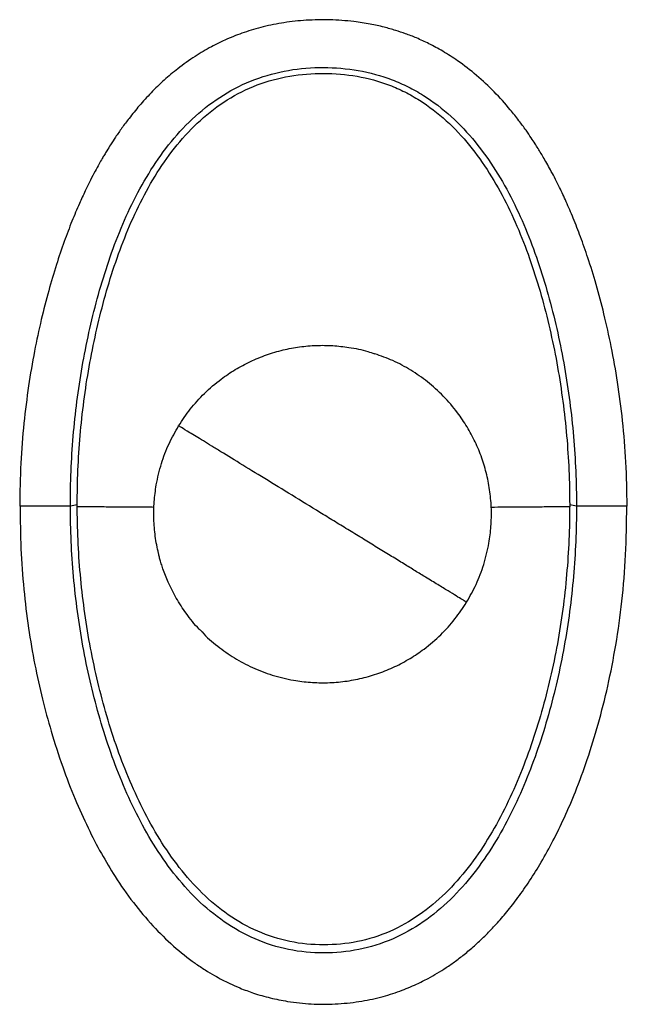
# Paper-space layout '_Inferior' of a CAD drawing. Header units: millimetres. Extents: x -54 to 55, y -88 to 87.
import ezdxf

# ---------------------------------------------------------------- set-up
doc = ezdxf.new("R2010")
doc.units = ezdxf.units.MM

psp = doc.layouts.new('_Inferior')

# ---------------------------------------------------------------- linework, layer by layer
at = {"color": 7, "linetype": 'Continuous', "lineweight": 25}
for p, q in [((-43.3, 1.14), (-44.52, 0.92)), ((45.48, 0.92), (44.27, 1.14))]:
    psp.add_line(p, q, dxfattribs=at)
for points, knots in [([(54.5, 0.92), (54.45, 3.53), (54.36, 8.61), (53.74, 15.97), (52.86, 22.82), (51.73, 29.15), (50.44, 34.95), (49.04, 40.22), (47.63, 44.8), (46.26, 48.72), (44.97, 52.04), (43.71, 54.96), (42.42, 57.74), (41.11, 60.31), (39.82, 62.61), (38.84, 64.24), (38.08, 65.44), (37.37, 66.53), (36.43, 67.9), (35.19, 69.59), (33.35, 71.91), (30.89, 74.64), (27.77, 77.57), (24.68, 79.96), (21.81, 81.8), (19.36, 83.14), (17.14, 84.16), (15.16, 84.93), (13.25, 85.57), (11.15, 86.16), (8.68, 86.71), (5.45, 87.2), (1.65, 87.47), (-2.52, 87.39), (-6.48, 86.97), (-10.17, 86.24), (-13.56, 85.24), (-16.63, 84.04), (-19.55, 82.62), (-22.49, 80.88), (-25.27, 78.89), (-27.88, 76.69), (-30.16, 74.49), (-32.24, 72.2), (-33.94, 70.1), (-35.34, 68.23), (-36.43, 66.65), (-37.31, 65.3), (-37.96, 64.25), (-38.46, 63.44), (-38.92, 62.65), (-39.47, 61.68), (-40.17, 60.4), (-41, 58.81), (-41.94, 56.89), (-43.05, 54.47), (-44.31, 51.48), (-45.69, 47.85), (-47.08, 43.73), (-48.45, 39.1), (-49.76, 33.97), (-50.97, 28.33), (-52.02, 22.19), (-52.84, 15.54), (-53.41, 8.39), (-53.49, 3.46), (-53.53, 0.92)], [0, 0, 0, 0, 0.034954, 0.067792, 0.098506, 0.1271, 0.153541, 0.177758, 0.199781, 0.217256, 0.233034, 0.247107, 0.259475, 0.273632, 0.285287, 0.294437, 0.298801, 0.304261, 0.311647, 0.32096, 0.331992, 0.350845, 0.369703, 0.388553, 0.402384, 0.414723, 0.425461, 0.434605, 0.442664, 0.452091, 0.463209, 0.476015, 0.494956, 0.513271, 0.530683, 0.547206, 0.562712, 0.577155, 0.590693, 0.605476, 0.622172, 0.635973, 0.650496, 0.664203, 0.676921, 0.686381, 0.695148, 0.702394, 0.707849, 0.711547, 0.715025, 0.719991, 0.726449, 0.734401, 0.743854, 0.754803, 0.769892, 0.787079, 0.80638, 0.827807, 0.85132, 0.876911, 0.904573, 0.934291, 0.966115, 1, 1, 1, 1]), ([(-44.52, 0.92), (-44.52, 2.98), (-44.48, 5.06), (-44.31, 9.21), (-44.18, 11.28), (-43.83, 15.41), (-43.61, 17.47), (-43.08, 21.58), (-42.77, 23.64), (-42.06, 27.73), (-41.66, 29.76), (-40.77, 33.8), (-40.27, 35.82), (-39.19, 39.82), (-38.59, 41.81), (-37.29, 45.75), (-36.58, 47.7), (-35.02, 51.54), (-34.17, 53.44), (-32.31, 57.15), (-31.29, 58.96), (-29.08, 62.47), (-27.87, 64.16), (-25.24, 67.37), (-23.82, 68.89), (-20.73, 71.68), (-19.08, 72.94), (-15.55, 75.13), (-13.68, 76.06), (-9.79, 77.53), (-7.77, 78.08), (-3.67, 78.78), (-1.58, 78.94), (2.57, 78.93), (4.64, 78.76), (8.73, 78.04), (10.74, 77.49), (13.65, 76.38), (14.6, 75.96), (16.46, 75.04), (17.37, 74.53), (20, 72.88), (21.66, 71.61), (24.74, 68.82), (26.16, 67.3), (28.79, 64.08), (29.99, 62.39), (32.21, 58.88), (33.22, 57.07), (35.08, 53.37), (35.93, 51.48), (38.27, 45.72), (39.56, 41.77), (41.19, 35.78), (41.69, 33.76), (42.59, 29.72), (42.99, 27.69), (44.06, 21.57), (44.6, 17.45), (45.13, 11.27), (45.26, 9.2), (45.44, 5.06), (45.48, 2.98), (45.48, 0.92)], [0, 0, 0, 0, 0.03125, 0.03125, 0.0625, 0.0625, 0.09375, 0.09375, 0.125, 0.125, 0.15625, 0.15625, 0.1875, 0.1875, 0.21875, 0.21875, 0.25, 0.25, 0.28125, 0.28125, 0.3125, 0.3125, 0.34375, 0.34375, 0.375, 0.375, 0.40625, 0.40625, 0.4375, 0.4375, 0.46875, 0.46875, 0.5, 0.5, 0.53125, 0.53125, 0.5625, 0.5625, 0.578125, 0.578125, 0.59375, 0.59375, 0.625, 0.625, 0.65625, 0.65625, 0.6875, 0.6875, 0.71875, 0.71875, 0.75, 0.75, 0.8125, 0.8125, 0.84375, 0.84375, 0.875, 0.875, 0.9375, 0.9375, 0.96875, 0.96875, 1, 1, 1, 1]), ([(-43.3, 1.14), (-43.3, 3.19), (-43.26, 5.25), (-43.09, 9.37), (-42.96, 11.42), (-42.6, 15.51), (-42.38, 17.55), (-41.85, 21.63), (-41.54, 23.67), (-40.83, 27.72), (-40.42, 29.73), (-39.53, 33.73), (-39.03, 35.73), (-37.95, 39.69), (-37.36, 41.65), (-36.06, 45.54), (-35.35, 47.46), (-33.81, 51.24), (-32.97, 53.11), (-31.14, 56.74), (-30.15, 58.52), (-27.98, 61.95), (-26.81, 63.6), (-24.26, 66.72), (-22.88, 68.19), (-19.91, 70.89), (-18.32, 72.11), (-14.94, 74.23), (-13.15, 75.12), (-9.42, 76.54), (-7.48, 77.06), (-3.53, 77.74), (-1.51, 77.89), (2.5, 77.89), (4.5, 77.72), (8.43, 77.03), (10.36, 76.5), (13.16, 75.43), (14.07, 75.03), (15.85, 74.13), (16.72, 73.64), (19.25, 72.05), (20.84, 70.83), (23.8, 68.13), (25.18, 66.65), (27.73, 63.52), (28.9, 61.87), (31.06, 58.44), (32.06, 56.67), (33.89, 53.04), (34.72, 51.18), (37.04, 45.51), (38.32, 41.61), (39.96, 35.69), (40.45, 33.69), (41.35, 29.69), (41.76, 27.68), (42.83, 21.61), (43.37, 17.54), (43.91, 11.4), (44.04, 9.35), (44.22, 5.25), (44.27, 3.19), (44.27, 1.14)], [0, 0, 0, 0, 0.03125, 0.03125, 0.0625, 0.0625, 0.09375, 0.09375, 0.125, 0.125, 0.15625, 0.15625, 0.1875, 0.1875, 0.21875, 0.21875, 0.25, 0.25, 0.28125, 0.28125, 0.3125, 0.3125, 0.34375, 0.34375, 0.375, 0.375, 0.40625, 0.40625, 0.4375, 0.4375, 0.46875, 0.46875, 0.5, 0.5, 0.53125, 0.53125, 0.5625, 0.5625, 0.578125, 0.578125, 0.59375, 0.59375, 0.625, 0.625, 0.65625, 0.65625, 0.6875, 0.6875, 0.71875, 0.71875, 0.75, 0.75, 0.8125, 0.8125, 0.84375, 0.84375, 0.875, 0.875, 0.9375, 0.9375, 0.96875, 0.96875, 1, 1, 1, 1]), ([(-25.27, 15.21), (-24.6, 16.21), (-23.24, 18.27), (-20.69, 21.06), (-17.98, 23.39), (-15.22, 25.26), (-12.52, 26.7), (-9.67, 27.87), (-6.73, 28.74), (-3.76, 29.3), (-0.81, 29.55), (2.13, 29.52), (5.2, 29.17), (7.7, 28.68), (9.19, 28.15), (9.6, 28.01)], [0, 0, 0, 0, 0.090324, 0.1845643, 0.2821925, 0.3572576, 0.4335118, 0.5105817, 0.5880684, 0.6624582, 0.7364704, 0.8097507, 0.8819659, 0.9677722, 1, 1, 1, 1]), ([(25.94, -16.17), (26.53, -15.12), (27.74, -12.98), (29.07, -9.44), (29.92, -5.97), (30.33, -2.66), (30.39, 0.39), (30.14, 3.47), (29.57, 6.52), (28.69, 9.5), (27.52, 12.35), (26.07, 15.04), (24.21, 17.8), (21.88, 20.52), (19.07, 23.05), (16.05, 25.15), (12.91, 26.86), (10.69, 27.65), (9.6, 28.03)], [0, 0, 0, 0, 0.066765, 0.136427, 0.208595, 0.264085, 0.320456, 0.377431, 0.434717, 0.492008, 0.548999, 0.605396, 0.66092, 0.733142, 0.802864, 0.869693, 0.93652, 1, 1, 1, 1]), ([(-21.15, -21.37), (-21.31, -21.23), (-22.35, -20.26), (-23.88, -18.26), (-25.73, -15.48), (-27.07, -12.81), (-27.83, -10.88), (-28.21, -9.76), (-28.35, -9.32), (-28.48, -8.9), (-28.59, -8.5), (-28.69, -8.14), (-28.77, -7.8), (-29.07, -6.58), (-29.47, -4.44), (-29.72, -1.36), (-29.66, 1.69), (-29.25, 5), (-28.41, 8.47), (-27.08, 12.01), (-25.86, 14.16), (-25.27, 15.21)], [0, 0, 0, 0, 0.016055, 0.107463, 0.189387, 0.268544, 0.333473, 0.346037, 0.357851, 0.368915, 0.379226, 0.388783, 0.397583, 0.405627, 0.483945, 0.561841, 0.638913, 0.714782, 0.813457, 0.908708, 1, 1, 1, 1]), ([(0.46, -0.56), (-1.17, 0.44), (-2.83, 1.46), (-6.13, 3.48), (-7.77, 4.49), (-10.93, 6.42), (-12.44, 7.35), (-15.26, 9.07), (-16.56, 9.87), (-18.03, 10.77), (-18.31, 10.94), (-18.86, 11.28), (-19.13, 11.44), (-19.91, 11.92), (-20.4, 12.23), (-21.8, 13.08), (-22.62, 13.58), (-23.93, 14.39), (-24.43, 14.7), (-25.1, 15.11), (-25.27, 15.21), (-25.27, 15.21)], [0, 0, 0, 0, 0.125, 0.125, 0.25, 0.25, 0.375, 0.375, 0.5, 0.5, 0.53125, 0.53125, 0.5625, 0.5625, 0.625, 0.625, 0.75, 0.75, 0.875, 0.875, 1, 1, 1, 1]), ([(-44.52, 0.92), (-45.19, 0.92), (-46.54, 0.92), (-48.35, 0.92), (-49.91, 0.92), (-51.19, 0.92), (-52.15, 0.92), (-52.99, 0.92), (-53.46, 0.92), (-53.54, 0.92), (-53.53, 0.92), (-53.52, 0.92)], [0, 0, 0, 0, 0.093638, 0.187344, 0.281039, 0.374703, 0.468472, 0.562138, 0.718751, 0.873179, 1, 1, 1, 1]), ([(-53.45, 0.92), (-53.43, -1.6), (-53.39, -6.54), (-52.86, -13.77), (-52.02, -20.66), (-50.91, -27.17), (-49.55, -33.29), (-47.92, -39.35), (-46, -45.29), (-43.8, -51.03), (-41.49, -56.17), (-39.11, -60.77), (-36.46, -65.22), (-33.44, -69.55), (-29.96, -73.71), (-26.29, -77.32), (-23.1, -79.87), (-20.63, -81.53), (-19, -82.51), (-17.55, -83.3), (-16.03, -84.05), (-14.19, -84.87), (-11.8, -85.76), (-8.97, -86.57), (-5.54, -87.26), (-1.67, -87.67), (2.58, -87.68), (6.71, -87.27), (10.56, -86.48), (13.98, -85.41), (16.78, -84.24), (18.98, -83.14), (20.73, -82.15), (22.35, -81.13), (24.03, -79.96), (25.78, -78.61), (27.6, -77.05), (29.42, -75.32), (31.27, -73.38), (33.18, -71.18), (35.17, -68.61), (37.23, -65.65), (39.31, -62.3), (41.38, -58.54), (43.41, -54.36), (45.47, -49.53), (47.5, -44), (49.43, -37.73), (51.14, -30.94), (52.56, -23.65), (53.64, -15.87), (54.33, -7.62), (54.39, -1.98), (54.42, 0.92)], [0, 0, 0, 0, 0.033163, 0.064939, 0.095316, 0.12424, 0.151677, 0.177601, 0.206647, 0.23347, 0.258101, 0.280533, 0.30127, 0.326091, 0.349758, 0.372244, 0.393521, 0.40307, 0.41135, 0.41836, 0.424798, 0.433496, 0.444754, 0.458232, 0.472044, 0.490537, 0.509142, 0.52765, 0.544849, 0.560532, 0.574568, 0.584601, 0.592743, 0.600879, 0.609785, 0.619462, 0.629911, 0.641179, 0.652379, 0.66508, 0.679291, 0.69502, 0.712266, 0.731013, 0.751287, 0.773119, 0.799889, 0.828527, 0.859079, 0.891606, 0.925952, 0.962037, 1, 1, 1, 1]), ([(45.48, 0.92), (45.48, -1.18), (45.44, -3.26), (45.26, -7.42), (45.12, -9.51), (44.58, -15.74), (44.03, -19.89), (42.55, -28.1), (41.62, -32.17), (39.92, -38.2), (39.3, -40.2), (37.95, -44.14), (37.22, -46.1), (35.63, -49.96), (34.76, -51.87), (32.89, -55.61), (31.88, -57.44), (29.68, -60.99), (28.5, -62.71), (25.93, -66), (24.55, -67.57), (21.55, -70.48), (19.94, -71.83), (16.5, -74.2), (14.67, -75.23), (10.82, -76.89), (8.82, -77.52), (4.71, -78.34), (2.62, -78.54), (-1.57, -78.54), (-3.66, -78.34), (-7.75, -77.51), (-9.76, -76.88), (-13.6, -75.21), (-15.43, -74.18), (-18.87, -71.81), (-20.48, -70.46), (-23.48, -67.55), (-24.87, -65.98), (-27.45, -62.69), (-28.63, -60.96), (-30.83, -57.41), (-31.85, -55.58), (-33.72, -51.85), (-34.58, -49.94), (-36.18, -46.09), (-36.91, -44.13), (-38.27, -40.18), (-38.89, -38.19), (-40.03, -34.18), (-40.55, -32.16), (-41.49, -28.09), (-41.91, -26.04), (-43.03, -19.88), (-43.58, -15.74), (-44.14, -9.51), (-44.28, -7.43), (-44.47, -3.26), (-44.51, -1.18), (-44.52, 0.92)], [0, 0, 0, 0, 0.03125, 0.03125, 0.0625, 0.0625, 0.125, 0.125, 0.1875, 0.1875, 0.21875, 0.21875, 0.25, 0.25, 0.28125, 0.28125, 0.3125, 0.3125, 0.34375, 0.34375, 0.375, 0.375, 0.40625, 0.40625, 0.4375, 0.4375, 0.46875, 0.46875, 0.5, 0.5, 0.53125, 0.53125, 0.5625, 0.5625, 0.59375, 0.59375, 0.625, 0.625, 0.65625, 0.65625, 0.6875, 0.6875, 0.71875, 0.71875, 0.75, 0.75, 0.78125, 0.78125, 0.8125, 0.8125, 0.84375, 0.84375, 0.875, 0.875, 0.9375, 0.9375, 0.96875, 0.96875, 1, 1, 1, 1]), ([(44.27, 1.14), (44.27, -0.93), (44.23, -3), (44.05, -7.13), (43.91, -9.2), (43.36, -15.38), (42.82, -19.48), (41.34, -27.62), (40.41, -31.66), (38.71, -37.62), (38.1, -39.59), (36.76, -43.49), (36.03, -45.42), (34.45, -49.23), (33.6, -51.11), (31.75, -54.79), (30.76, -56.58), (28.61, -60.06), (27.46, -61.75), (24.96, -64.96), (23.61, -66.48), (20.71, -69.32), (19.16, -70.62), (15.85, -72.92), (14.1, -73.91), (10.42, -75.51), (8.49, -76.12), (4.55, -76.91), (2.54, -77.1), (-1.49, -77.1), (-3.5, -76.91), (-7.43, -76.11), (-9.35, -75.5), (-13.03, -73.89), (-14.79, -72.9), (-18.1, -70.6), (-19.65, -69.3), (-22.55, -66.46), (-23.89, -64.93), (-26.4, -61.72), (-27.56, -60.03), (-29.72, -56.55), (-30.71, -54.75), (-32.56, -51.08), (-33.41, -49.21), (-34.99, -45.41), (-35.72, -43.48), (-37.07, -39.58), (-37.69, -37.61), (-38.82, -33.64), (-39.34, -31.64), (-40.28, -27.61), (-40.7, -25.58), (-41.82, -19.48), (-42.37, -15.37), (-42.93, -9.19), (-43.07, -7.13), (-43.25, -3), (-43.3, -0.94), (-43.3, 1.14)], [0, 0, 0, 0, 0.03125, 0.03125, 0.0625, 0.0625, 0.125, 0.125, 0.1875, 0.1875, 0.21875, 0.21875, 0.25, 0.25, 0.28125, 0.28125, 0.3125, 0.3125, 0.34375, 0.34375, 0.375, 0.375, 0.40625, 0.40625, 0.4375, 0.4375, 0.46875, 0.46875, 0.5, 0.5, 0.53125, 0.53125, 0.5625, 0.5625, 0.59375, 0.59375, 0.625, 0.625, 0.65625, 0.65625, 0.6875, 0.6875, 0.71875, 0.71875, 0.75, 0.75, 0.78125, 0.78125, 0.8125, 0.8125, 0.84375, 0.84375, 0.875, 0.875, 0.9375, 0.9375, 0.96875, 0.96875, 1, 1, 1, 1]), ([(-29.63, 0.71), (-30.57, 0.72), (-32.63, 0.73), (-35.34, 0.75), (-38.07, 0.77), (-40.52, 0.79), (-42.29, 0.81), (-43.09, 0.81), (-43.29, 0.81)], [0, 0, 0, 0, 0.145678, 0.321246, 0.497941, 0.711747, 0.927132, 1, 1, 1, 1]), ([(44.26, 0.81), (43.96, 0.81), (43.04, 0.8), (41.1, 0.79), (38.55, 0.76), (35.71, 0.74), (33.06, 0.72), (31.1, 0.71), (30.31, 0.71)], [0, 0, 0, 0, 0.104302, 0.318933, 0.53189, 0.707854, 0.88277, 1, 1, 1, 1]), ([(54.49, 0.92), (54.49, 0.92), (54.52, 0.92), (54.49, 0.92), (54.27, 0.92), (53.85, 0.92), (53.18, 0.92), (52.22, 0.92), (50.95, 0.92), (49.36, 0.92), (47.53, 0.92), (46.17, 0.92), (45.48, 0.92)], [0, 0, 0, 0, 0.054584, 0.238835, 0.33446, 0.429731, 0.524744, 0.619875, 0.714895, 0.809944, 0.905005, 1, 1, 1, 1]), ([(25.91, -16.16), (25.89, -16.14), (25.84, -16.12), (25.23, -15.74), (24.18, -15.1), (22.71, -14.2), (20.87, -13.07), (18.88, -11.85), (16.84, -10.6), (14.82, -9.36), (12.63, -8.02), (10.32, -6.6), (7.91, -5.13), (5.44, -3.61), (2.95, -2.09), (1.28, -1.06), (0.46, -0.56)], [0, 0, 0, 0, 0.073364, 0.159734, 0.246065, 0.331548, 0.415433, 0.497638, 0.560031, 0.623109, 0.686588, 0.750178, 0.81359, 0.87654, 0.93876, 1, 1, 1, 1]), ([(-21.17, -21.39), (-21.15, -21.41), (-20.32, -22.39), (-18.37, -23.99), (-15.39, -26.13), (-12.13, -27.85), (-8.6, -29.21), (-5.13, -30.05), (-1.82, -30.46), (1.23, -30.53), (4.31, -30.28), (7.36, -29.72), (10.34, -28.84), (13.2, -27.67), (15.89, -26.22), (18.65, -24.36), (21.36, -22.03), (23.91, -19.24), (25.27, -17.18), (25.94, -16.17)], [0, 0, 0, 0, 0.0016058, 0.0707842, 0.1370907, 0.2033973, 0.2725758, 0.3442345, 0.3993254, 0.4552819, 0.5118288, 0.5686728, 0.6255115, 0.6820426, 0.7379738, 0.7930314, 0.8646365, 0.933755, 1, 1, 1, 1])]:
    psp.add_open_spline(points, degree=3, knots=knots, dxfattribs=at)

doc.saveas('drawing.dxf')
